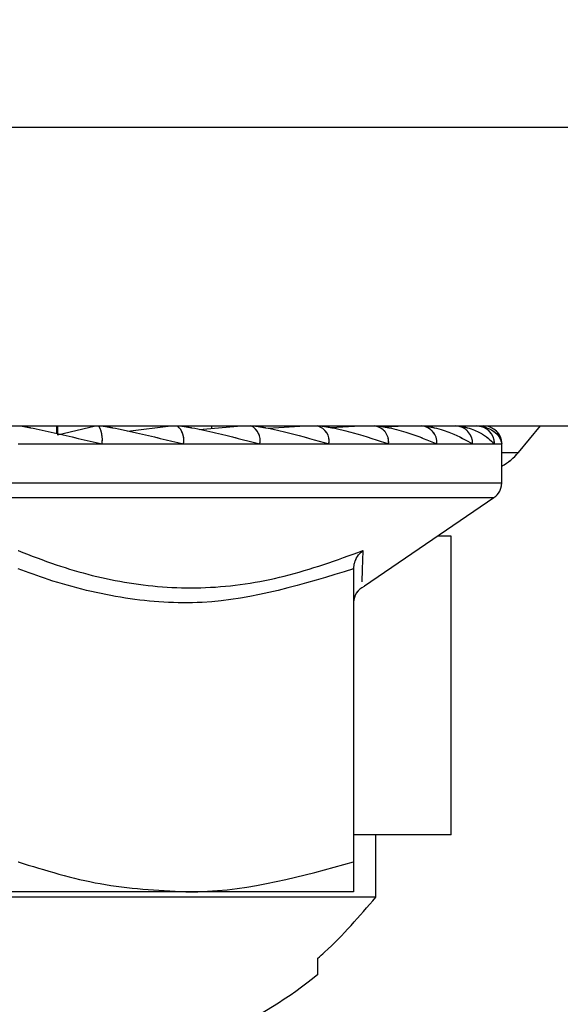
# Paper-space layout 'Sheet9' of a CAD drawing. Header units: inches. Extents: x 2.34 to 9.39, y 0.52 to 7.47.
# Tile 16 of 32: x 4.3681 to 4.3932, y 2.3481 to 2.3939. Entities that reach past the tile are written whole.
import ezdxf

# ---------------------------------------------------------------- set-up
doc = ezdxf.new("R2010")
doc.units = ezdxf.units.IN
doc.header["$MEASUREMENT"] = 0
doc.linetypes.add('PHANTOM', pattern=[0.49999999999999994, 0.25, -0.05, 0.05, -0.05, 0.05, -0.05])
doc.layers.add('FORMAT', color=7, linetype='Continuous')
doc.styles.add('SLDTEXTSTYLE0', font='TXT', dxfattribs={"width": 0.75})
doc.dimstyles.new('SLDDIMSTYLE11', dxfattribs={"dimtxt": 0.1041666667, "dimasz": 0.13, "dimexe": 0, "dimexo": 0.0625, "dimgap": 0.0260416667, "dimtad": 0, "dimtih": 1, "dimtoh": 1, "dimdec": 1, "dimlfac": 18, "dimrnd": 1e-09, "dimzin": 12, "dimdsep": 46, "dimtxsty": 'SLDTEXTSTYLE0', "dimsah": 1, "dimcen": 0.09, "dimadec": 0, "dimazin": 3, "dimtfac": 1, "dimtdec": 1, "dimtofl": 0, "dimtmove": 0, "dimatfit": 3, "dimfxl": 1, "dimfrac": 2, "dimtolj": 1, "dimtzin": 12, "dimarcsym": 0})

# ---------------------------------------------------------------- blocks, each defined once
blk = doc.blocks.new('_D_76')
at = {"layer": 'FORMAT', "color": 7}
for p, q in [((5.9691685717, 6.7509256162), (3.1807116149, 6.7509256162)), ((3.3057116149, 6.7509256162), (3.3057116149, 5.1785009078)), ((3.1517764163, 5.1573782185), (3.1200923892, 5.1573782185)), ((3.1200923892, 5.1573782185), (3.1200923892, 4.9918689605)), ((3.4596467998, 5.1573782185), (3.4913308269, 5.1573782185)), ((3.4913308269, 5.1573782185), (3.4913308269, 4.9918689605)), ((3.1200923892, 4.9918689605), (3.1517764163, 4.9918689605)), ((3.4913308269, 4.9918689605), (3.4596467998, 4.9918689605)), ((3.3057116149, 1.986126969), (3.3057116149, 4.8318573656)), ((4.0575565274, 1.986126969), (3.1807116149, 1.986126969))]:
    blk.add_line(p, q, dxfattribs=at)
for points in [[(3.3057116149, 6.7509256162), (3.2857116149, 6.6209256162), (3.3257116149, 6.6209256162)], [(3.3057116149, 1.986126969), (3.3257116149, 2.116126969), (3.2857116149, 2.116126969)]]:
    blk.add_solid(points, dxfattribs=at)
at = {"layer": 'FORMAT', "color": 7, "char_height": 0.1041666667, "attachment_point": 1, "style": 'SLDTEXTSTYLE0'}
for s, insert in [('2178', (3.1517764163, 5.1261468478)), ('85.8', (3.1710665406, 4.9661352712))]:
    blk.add_mtext(s, dxfattribs=dict(at, insert=insert))
blk = doc.blocks.new('_D_78')
at = {"layer": 'FORMAT', "color": 7}
for p, q in [((4.8515722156, 5.7140035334), (3.5529575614, 5.7140035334)), ((3.6779575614, 5.7140035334), (3.6779575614, 4.5406452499)), ((3.5240223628, 4.5195225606), (3.4923383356, 4.5195225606)), ((3.4923383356, 4.5195225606), (3.4923383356, 4.3540133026)), ((3.8318927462, 4.5195225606), (3.8635767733, 4.5195225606)), ((3.8635767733, 4.5195225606), (3.8635767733, 4.3540133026)), ((3.4923383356, 4.3540133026), (3.5240223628, 4.3540133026)), ((3.8635767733, 4.3540133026), (3.8318927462, 4.3540133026)), ((3.6779575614, 1.986126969), (3.6779575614, 4.1940017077)), ((4.0575565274, 1.986126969), (3.5529575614, 1.986126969))]:
    blk.add_line(p, q, dxfattribs=at)
for points in [[(3.6779575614, 5.7140035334), (3.6579575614, 5.5840035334), (3.6979575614, 5.5840035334)], [(3.6779575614, 1.986126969), (3.6979575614, 2.116126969), (3.6579575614, 2.116126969)]]:
    blk.add_solid(points, dxfattribs=at)
at = {"layer": 'FORMAT', "color": 7, "char_height": 0.1041666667, "attachment_point": 1, "style": 'SLDTEXTSTYLE0'}
for s, insert in [('1704', (3.5240223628, 4.4882911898)), ('67.1', (3.543312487, 4.3282796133))]:
    blk.add_mtext(s, dxfattribs=dict(at, insert=insert))

psp = doc.layouts.new('Sheet9')

# ---------------------------------------------------------------- linework, layer by layer
at = {"color": 7, "linetype": 'Continuous', "lineweight": 25}
for p, q in [((4.1839454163, 2.3889047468), (4.4061676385, 2.3889047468)), ((4.1839454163, 2.3750158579), (4.4061676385, 2.3750158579)), ((4.3697820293, 2.3746634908), (4.3697820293, 2.3750158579)), ((4.3698099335, 2.3750158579), (4.3698099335, 2.3746065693)), ((4.3698099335, 2.3746065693), (4.3715827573, 2.3750158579)), ((4.3715359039, 2.3750050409), (4.3715359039, 2.3750158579)), ((4.3730807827, 2.3747812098), (4.3750826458, 2.3750158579)), ((4.3746688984, 2.3749673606), (4.3746688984, 2.3750158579)), ((4.3747721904, 2.3750158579), (4.3747721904, 2.3749794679)), ((4.3763993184, 2.3748581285), (4.3783665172, 2.3750158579)), ((4.376994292, 2.3749058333), (4.376994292, 2.3750158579)), ((4.3777616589, 2.3749673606), (4.3777616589, 2.3750158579)), ((4.3779126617, 2.3750158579), (4.3779126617, 2.3749794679)), ((4.3782316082, 2.3750050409), (4.3782316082, 2.3750158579)), ((4.3796004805, 2.3749077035), (4.3813345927, 2.3750158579)), ((4.3825159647, 2.3749435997), (4.3838966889, 2.3750158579)), ((4.3850147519, 2.3749714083), (4.3859749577, 2.3750158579)), ((4.391246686, 2.3737858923), (4.3922787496, 2.3750158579)), ((4.3679731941, 2.3741825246), (4.3718802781, 2.3741825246)), ((4.3718802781, 2.3741825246), (4.3756686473, 2.3741825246)), ((4.3756686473, 2.3741825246), (4.3792231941, 2.3741825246)), ((4.3792231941, 2.3741825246), (4.3824359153, 2.3741825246)), ((4.3824359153, 2.3741825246), (4.3852091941, 2.3741825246)), ((4.3852091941, 2.3741825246), (4.3874587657, 2.3741825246)), ((4.3874587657, 2.3741825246), (4.3891162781, 2.3741825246)), ((4.3891162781, 2.3741825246), (4.3901313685, 2.3741825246)), ((4.3901313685, 2.3741825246), (4.3904731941, 2.3741825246)), ((4.3904731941, 2.3723712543), (4.3904731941, 2.3741825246)), ((4.3904731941, 2.3737858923), (4.391246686, 2.3737858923)), ((4.3454731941, 2.3723712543), (4.3904731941, 2.3723712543)), ((4.3458373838, 2.3716825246), (4.3901090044, 2.3716825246)), ((4.3840885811, 2.3675815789), (4.3901090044, 2.3716825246)), ((4.3881207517, 2.3698927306), (4.3874814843, 2.3698927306)), ((4.3881207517, 2.3560038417), (4.3881207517, 2.3698927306)), ((4.3835843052, 2.3683695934), (4.3835843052, 2.3547435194)), ((4.3881207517, 2.3560038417), (4.3835843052, 2.3560038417)), ((4.3846165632, 2.3531029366), (4.3846165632, 2.3560038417)), ((4.3846165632, 2.3531029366), (4.3074731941, 2.3531029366)), ((4.3757787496, 2.3533491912), (4.3601676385, 2.3533491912)), ((4.3835843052, 2.3533491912), (4.3757787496, 2.3533491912)), ((4.3819176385, 2.3495155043), (4.3819176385, 2.35026168))]:
    psp.add_line(p, q, dxfattribs=at)
at = {"color": 7, "linetype": 'PHANTOM', "lineweight": 18}
for p, q in [((4.1839454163, 2.3889047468), (4.4061676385, 2.3889047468)), ((4.1839454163, 2.3889047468), (4.4061676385, 2.3889047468)), ((4.1839454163, 2.3889047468), (4.4061676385, 2.3889047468)), ((4.1839454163, 2.3750158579), (4.4061676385, 2.3750158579)), ((4.1839454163, 2.3750158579), (4.4061676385, 2.3750158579)), ((4.1839454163, 2.3750158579), (4.4061676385, 2.3750158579)), ((4.3698099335, 2.3746065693), (4.3715827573, 2.3750158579)), ((4.3698099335, 2.3746065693), (4.3715827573, 2.3750158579)), ((4.3698099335, 2.3746065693), (4.3715827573, 2.3750158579)), ((4.3715359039, 2.3750050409), (4.3715359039, 2.3750158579)), ((4.3715359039, 2.3750050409), (4.3715359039, 2.3750158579)), ((4.3715359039, 2.3750050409), (4.3715359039, 2.3750158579)), ((4.3730807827, 2.3747812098), (4.3750826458, 2.3750158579)), ((4.3730807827, 2.3747812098), (4.3750826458, 2.3750158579)), ((4.3730807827, 2.3747812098), (4.3750826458, 2.3750158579)), ((4.3746688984, 2.3749673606), (4.3746688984, 2.3750158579)), ((4.3746688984, 2.3749673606), (4.3746688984, 2.3750158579)), ((4.3746688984, 2.3749673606), (4.3746688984, 2.3750158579)), ((4.3747721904, 2.3750158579), (4.3747721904, 2.3749794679)), ((4.3747721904, 2.3750158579), (4.3747721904, 2.3749794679)), ((4.3747721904, 2.3750158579), (4.3747721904, 2.3749794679)), ((4.3763993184, 2.3748581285), (4.3783665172, 2.3750158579)), ((4.3763993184, 2.3748581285), (4.3783665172, 2.3750158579)), ((4.3763993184, 2.3748581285), (4.3783665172, 2.3750158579)), ((4.376994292, 2.3749058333), (4.376994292, 2.3750158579)), ((4.376994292, 2.3749058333), (4.376994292, 2.3750158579)), ((4.376994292, 2.3749058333), (4.376994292, 2.3750158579)), ((4.3777616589, 2.3749673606), (4.3777616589, 2.3750158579)), ((4.3777616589, 2.3749673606), (4.3777616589, 2.3750158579)), ((4.3777616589, 2.3749673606), (4.3777616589, 2.3750158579)), ((4.3779126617, 2.3750158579), (4.3779126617, 2.3749794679)), ((4.3779126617, 2.3750158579), (4.3779126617, 2.3749794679)), ((4.3779126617, 2.3750158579), (4.3779126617, 2.3749794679)), ((4.3782316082, 2.3750050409), (4.3782316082, 2.3750158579)), ((4.3782316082, 2.3750050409), (4.3782316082, 2.3750158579)), ((4.3782316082, 2.3750050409), (4.3782316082, 2.3750158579)), ((4.3796004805, 2.3749077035), (4.3813345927, 2.3750158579)), ((4.3796004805, 2.3749077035), (4.3813345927, 2.3750158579)), ((4.3796004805, 2.3749077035), (4.3813345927, 2.3750158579)), ((4.3825159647, 2.3749435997), (4.3838966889, 2.3750158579)), ((4.3825159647, 2.3749435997), (4.3838966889, 2.3750158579)), ((4.3825159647, 2.3749435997), (4.3838966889, 2.3750158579)), ((4.3850147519, 2.3749714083), (4.3859749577, 2.3750158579)), ((4.3850147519, 2.3749714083), (4.3859749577, 2.3750158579)), ((4.3850147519, 2.3749714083), (4.3859749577, 2.3750158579)), ((4.391246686, 2.3737858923), (4.3922787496, 2.3750158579)), ((4.391246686, 2.3737858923), (4.3922787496, 2.3750158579)), ((4.391246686, 2.3737858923), (4.3922787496, 2.3750158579)), ((4.3679731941, 2.3741825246), (4.3718802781, 2.3741825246)), ((4.3679731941, 2.3741825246), (4.3718802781, 2.3741825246)), ((4.3679731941, 2.3741825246), (4.3718802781, 2.3741825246)), ((4.3718802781, 2.3741825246), (4.3756686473, 2.3741825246)), ((4.3718802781, 2.3741825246), (4.3756686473, 2.3741825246)), ((4.3718802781, 2.3741825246), (4.3756686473, 2.3741825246)), ((4.3756686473, 2.3741825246), (4.3792231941, 2.3741825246)), ((4.3756686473, 2.3741825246), (4.3792231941, 2.3741825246)), ((4.3756686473, 2.3741825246), (4.3792231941, 2.3741825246)), ((4.3792231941, 2.3741825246), (4.3824359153, 2.3741825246)), ((4.3792231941, 2.3741825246), (4.3824359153, 2.3741825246)), ((4.3792231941, 2.3741825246), (4.3824359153, 2.3741825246)), ((4.3824359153, 2.3741825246), (4.3852091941, 2.3741825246)), ((4.3824359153, 2.3741825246), (4.3852091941, 2.3741825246)), ((4.3824359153, 2.3741825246), (4.3852091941, 2.3741825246)), ((4.3852091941, 2.3741825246), (4.3874587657, 2.3741825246)), ((4.3852091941, 2.3741825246), (4.3874587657, 2.3741825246)), ((4.3852091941, 2.3741825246), (4.3874587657, 2.3741825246)), ((4.3874587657, 2.3741825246), (4.3891162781, 2.3741825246)), ((4.3874587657, 2.3741825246), (4.3891162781, 2.3741825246)), ((4.3874587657, 2.3741825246), (4.3891162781, 2.3741825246)), ((4.3891162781, 2.3741825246), (4.3901313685, 2.3741825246)), ((4.3891162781, 2.3741825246), (4.3901313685, 2.3741825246)), ((4.3891162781, 2.3741825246), (4.3901313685, 2.3741825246)), ((4.3901313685, 2.3741825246), (4.3904731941, 2.3741825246)), ((4.3901313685, 2.3741825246), (4.3904731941, 2.3741825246)), ((4.3901313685, 2.3741825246), (4.3904731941, 2.3741825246)), ((4.3904731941, 2.3723712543), (4.3904731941, 2.3741825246)), ((4.3904731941, 2.3723712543), (4.3904731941, 2.3741825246)), ((4.3904731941, 2.3723712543), (4.3904731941, 2.3741825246)), ((4.3904731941, 2.3737858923), (4.391246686, 2.3737858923)), ((4.3904731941, 2.3737858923), (4.391246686, 2.3737858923)), ((4.3904731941, 2.3737858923), (4.391246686, 2.3737858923)), ((4.3454731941, 2.3723712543), (4.3904731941, 2.3723712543)), ((4.3454731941, 2.3723712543), (4.3904731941, 2.3723712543)), ((4.3454731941, 2.3723712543), (4.3904731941, 2.3723712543)), ((4.3458373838, 2.3716825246), (4.3901090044, 2.3716825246)), ((4.3458373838, 2.3716825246), (4.3901090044, 2.3716825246)), ((4.3458373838, 2.3716825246), (4.3901090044, 2.3716825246)), ((4.3840885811, 2.3675815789), (4.3901090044, 2.3716825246)), ((4.3840885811, 2.3675815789), (4.3901090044, 2.3716825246)), ((4.3840885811, 2.3675815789), (4.3901090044, 2.3716825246)), ((4.3881207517, 2.3698927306), (4.3874814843, 2.3698927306)), ((4.3881207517, 2.3698927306), (4.3874814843, 2.3698927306)), ((4.3881207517, 2.3698927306), (4.3874814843, 2.3698927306)), ((4.3881207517, 2.3560038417), (4.3881207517, 2.3698927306)), ((4.3881207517, 2.3560038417), (4.3881207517, 2.3698927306)), ((4.3881207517, 2.3560038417), (4.3881207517, 2.3698927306)), ((4.3835843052, 2.3683695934), (4.3835843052, 2.3547435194)), ((4.3835843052, 2.3683695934), (4.3835843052, 2.3547435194)), ((4.3835843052, 2.3683695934), (4.3835843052, 2.3547435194)), ((4.3881207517, 2.3560038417), (4.3835843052, 2.3560038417)), ((4.3881207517, 2.3560038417), (4.3835843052, 2.3560038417)), ((4.3881207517, 2.3560038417), (4.3835843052, 2.3560038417)), ((4.3846165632, 2.3531029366), (4.3846165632, 2.3560038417)), ((4.3846165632, 2.3531029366), (4.3846165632, 2.3560038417)), ((4.3846165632, 2.3531029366), (4.3846165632, 2.3560038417)), ((4.3846165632, 2.3531029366), (4.3074731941, 2.3531029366)), ((4.3846165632, 2.3531029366), (4.3074731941, 2.3531029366)), ((4.3846165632, 2.3531029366), (4.3074731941, 2.3531029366)), ((4.3757787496, 2.3533491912), (4.3601676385, 2.3533491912)), ((4.3757787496, 2.3533491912), (4.3601676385, 2.3533491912)), ((4.3757787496, 2.3533491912), (4.3601676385, 2.3533491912)), ((4.3835843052, 2.3533491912), (4.3757787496, 2.3533491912)), ((4.3835843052, 2.3533491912), (4.3757787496, 2.3533491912)), ((4.3835843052, 2.3533491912), (4.3757787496, 2.3533491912)), ((4.3819176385, 2.3495155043), (4.3819176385, 2.35026168)), ((4.3819176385, 2.3495155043), (4.3819176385, 2.35026168)), ((4.3819176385, 2.3495155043), (4.3819176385, 2.35026168))]:
    psp.add_line(p, q, dxfattribs=at)
at = {"color": 7, "linetype": 'Continuous', "lineweight": 25}
for centre, radius, start, end in [((4.3705720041, 2.3743845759), 0.0013237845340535, 351.2205390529, 28.4816131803), ((4.3748457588, 2.3743664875), 0.0008432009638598, 347.3983030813, 50.3651393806), ((4.3784940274, 2.3743387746), 0.0007457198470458, 347.905242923, 65.2248594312), ((4.3817100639, 2.3743047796), 0.0007360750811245, 350.4394150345, 75.0253993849), ((4.3844584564, 2.3742686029), 0.0007556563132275, 353.4591256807, 81.4483134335), ((4.3866769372, 2.3742346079), 0.0007835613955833, 356.1887389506, 85.5980503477), ((4.3883072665, 2.3742068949), 0.0008093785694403, 358.2745645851, 88.1637932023), ((4.3893043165, 2.3741888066), 0.000827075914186, 359.5648082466, 89.55809458), ((4.3896398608, 2.3741825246), 0.0008333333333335, 0, 90), ((4.3891187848, 2.3755714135), 0.002777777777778, 299.1821289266, 320), ((4.3896398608, 2.3723712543), 0.0008333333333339, 304.2616074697, 0), ((4.3844176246, 2.3667978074), 0.0008333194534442, 114.9587446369, 179.4199377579), ((4.3680127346, 2.3668491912), 0.0222222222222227, 295.3716861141, 308.7593429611)]:
    psp.add_arc(centre, radius, start, end, dxfattribs=at)
at = {"color": 7, "linetype": 'PHANTOM', "lineweight": 18}
for centre, radius, start, end in [((4.3705720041, 2.3743845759), 0.0013237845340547, 351.2205390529, 28.4816131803), ((4.3705720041, 2.3743845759), 0.0013237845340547, 351.2205390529, 28.4816131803), ((4.3705720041, 2.3743845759), 0.0013237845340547, 351.2205390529, 28.4816131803), ((4.3748457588, 2.3743664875), 0.0008432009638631, 347.3983030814, 50.3651393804), ((4.3748457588, 2.3743664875), 0.0008432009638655, 347.3983030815, 50.3651393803), ((4.3748457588, 2.3743664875), 0.0008432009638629, 347.3983030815, 50.3651393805), ((4.3784940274, 2.3743387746), 0.0007457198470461, 347.905242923, 65.2248594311), ((4.3784940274, 2.3743387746), 0.0007457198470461, 347.905242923, 65.2248594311), ((4.3784940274, 2.3743387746), 0.0007457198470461, 347.905242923, 65.2248594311), ((4.3817100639, 2.3743047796), 0.0007360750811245, 350.4394150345, 75.0253993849), ((4.3817100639, 2.3743047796), 0.0007360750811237, 350.4394150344, 75.0253993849), ((4.3817100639, 2.3743047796), 0.0007360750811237, 350.4394150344, 75.0253993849), ((4.3844584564, 2.3742686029), 0.0007556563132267, 353.4591256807, 81.4483134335), ((4.3844584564, 2.3742686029), 0.0007556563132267, 353.4591256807, 81.4483134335), ((4.3844584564, 2.3742686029), 0.0007556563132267, 353.4591256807, 81.4483134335), ((4.3866769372, 2.3742346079), 0.0007835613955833, 356.1887389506, 85.5980503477), ((4.3866769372, 2.3742346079), 0.0007835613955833, 356.1887389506, 85.5980503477), ((4.3866769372, 2.3742346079), 0.0007835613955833, 356.1887389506, 85.5980503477), ((4.3883072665, 2.3742068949), 0.0008093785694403, 358.2745645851, 88.1637932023), ((4.3883072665, 2.3742068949), 0.0008093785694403, 358.2745645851, 88.1637932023), ((4.3883072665, 2.3742068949), 0.0008093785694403, 358.2745645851, 88.1637932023), ((4.3893043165, 2.3741888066), 0.0008270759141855, 359.5648082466, 89.55809458), ((4.3893043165, 2.3741888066), 0.0008270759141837, 359.5648082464, 89.5580945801), ((4.3893043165, 2.3741888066), 0.0008270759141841, 359.5648082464, 89.5580945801), ((4.3896398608, 2.3741825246), 0.0008333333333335, 0, 90), ((4.3896398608, 2.3741825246), 0.000833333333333, 0, 90), ((4.3896398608, 2.3741825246), 0.000833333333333, 0, 90), ((4.3891187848, 2.3755714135), 0.002777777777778, 299.1821289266, 320), ((4.3891187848, 2.3755714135), 0.002777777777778, 299.1821289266, 320), ((4.3891187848, 2.3755714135), 0.002777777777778, 299.1821289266, 320), ((4.3896398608, 2.3723712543), 0.0008333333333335, 304.2616074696, 0), ((4.3896398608, 2.3723712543), 0.0008333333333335, 304.2616074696, 0), ((4.3896398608, 2.3723712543), 0.0008333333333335, 304.2616074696, 0), ((4.3844176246, 2.3667978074), 0.0008333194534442, 114.9587446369, 179.4199377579), ((4.3844176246, 2.3667978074), 0.0008333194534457, 114.958744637, 179.4199377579), ((4.3844176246, 2.3667978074), 0.000833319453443, 114.9587446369, 179.419937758), ((4.3680127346, 2.3668491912), 0.0222222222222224, 295.3716861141, 308.7593429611), ((4.3680127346, 2.3668491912), 0.0222222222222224, 295.3716861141, 308.7593429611), ((4.3680127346, 2.3668491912), 0.0222222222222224, 295.3716861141, 308.7593429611)]:
    psp.add_arc(centre, radius, start, end, dxfattribs=at)
at = {"color": 7, "linetype": 'Continuous', "lineweight": 25}
for points, knots in [([(4.368128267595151, 2.375015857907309), (4.368129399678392, 2.375015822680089), (4.36813578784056, 2.375015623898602), (4.368169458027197, 2.375010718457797), (4.36830082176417, 2.374986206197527), (4.36878830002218, 2.37488495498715), (4.370021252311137, 2.374613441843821), (4.371137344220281, 2.37435473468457), (4.371880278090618, 2.374182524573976)], [0, 0, 0, 0, 0.0042220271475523, 0.023824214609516, 0.0559055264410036, 0.1434785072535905, 0.4298508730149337, 1, 1, 1, 1]), ([(4.371888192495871, 2.375015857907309), (4.371890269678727, 2.375015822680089), (4.371901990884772, 2.375015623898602), (4.371947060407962, 2.375010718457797), (4.37209962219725, 2.374986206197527), (4.372621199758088, 2.374884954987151), (4.37387358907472, 2.374613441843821), (4.374951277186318, 2.374354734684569), (4.37566864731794, 2.374182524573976)], [0, 0, 0, 0, 0.0042220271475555, 0.0238242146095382, 0.0559055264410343, 0.1434785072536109, 0.4298508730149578, 1, 1, 1, 1]), ([(4.375529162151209, 2.375015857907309), (4.375532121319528, 2.375015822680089), (4.375548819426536, 2.375015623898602), (4.375603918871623, 2.375010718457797), (4.375773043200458, 2.374986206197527), (4.37631287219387, 2.374884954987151), (4.377546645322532, 2.374613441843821), (4.378553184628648, 2.374354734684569), (4.379223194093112, 2.374182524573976)], [0, 0, 0, 0, 0.0042220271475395, 0.0238242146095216, 0.0559055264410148, 0.1434785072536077, 0.4298508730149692, 1, 1, 1, 1]), ([(4.378940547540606, 2.375015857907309), (4.378944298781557, 2.375015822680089), (4.378965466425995, 2.375015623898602), (4.379028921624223, 2.375010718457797), (4.379209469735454, 2.374986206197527), (4.379751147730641, 2.374884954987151), (4.380928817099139, 2.374613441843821), (4.381833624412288, 2.374354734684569), (4.38243591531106, 2.374182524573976)], [0, 0, 0, 0, 0.0042220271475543, 0.0238242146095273, 0.055905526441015, 0.1434785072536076, 0.4298508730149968, 1, 1, 1, 1]), ([(4.382018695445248, 2.375015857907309), (4.382023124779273, 2.375015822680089), (4.382048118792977, 2.375015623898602), (4.382118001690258, 2.375010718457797), (4.382304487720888, 2.374986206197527), (4.382831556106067, 2.37488495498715), (4.383917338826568, 2.374613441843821), (4.384692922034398, 2.37435473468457), (4.38520919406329, 2.374182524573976)], [0, 0, 0, 0, 0.0042220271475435, 0.0238242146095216, 0.0559055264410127, 0.143478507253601, 0.4298508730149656, 1, 1, 1, 1]), ([(4.384670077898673, 2.375015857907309), (4.384675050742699, 2.375015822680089), (4.38470311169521, 2.375015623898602), (4.384777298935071, 2.375010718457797), (4.384964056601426, 2.374986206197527), (4.385460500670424, 2.374884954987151), (4.386421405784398, 2.374613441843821), (4.387044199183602, 2.374354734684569), (4.387458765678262, 2.374182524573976)], [0, 0, 0, 0, 0.0042220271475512, 0.0238242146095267, 0.055905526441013, 0.1434785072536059, 0.4298508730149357, 1, 1, 1, 1]), ([(4.386814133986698, 2.375015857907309), (4.386819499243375, 2.375015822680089), (4.386849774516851, 2.375015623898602), (4.386926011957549, 2.375010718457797), (4.38710736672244, 2.374986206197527), (4.387558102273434, 2.374884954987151), (4.388364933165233, 2.374613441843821), (4.388816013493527, 2.374354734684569), (4.389116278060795, 2.374182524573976)], [0, 0, 0, 0, 0.004222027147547, 0.0238242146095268, 0.0559055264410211, 0.1434785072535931, 0.429850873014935, 0.9999999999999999, 0.9999999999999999, 0.9999999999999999, 0.9999999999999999]), ([(4.38838571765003, 2.375015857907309), (4.38839131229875, 2.375015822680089), (4.388422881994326, 2.375015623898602), (4.388498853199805, 2.375010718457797), (4.388669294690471, 2.374986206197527), (4.389060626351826, 2.37488495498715), (4.389688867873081, 2.374613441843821), (4.389954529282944, 2.37435473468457), (4.390131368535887, 2.374182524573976)], [0, 0, 0, 0, 0.0042220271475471, 0.0238242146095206, 0.0559055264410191, 0.1434785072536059, 0.4298508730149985, 0.9999999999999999, 0.9999999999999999, 0.9999999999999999, 0.9999999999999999]), ([(4.389337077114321, 2.375015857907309), (4.389342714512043, 2.375015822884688), (4.389374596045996, 2.375015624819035), (4.389447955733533, 2.375010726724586), (4.389602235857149, 2.374986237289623), (4.389922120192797, 2.374885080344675), (4.390352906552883, 2.374613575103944), (4.390425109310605, 2.37435483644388), (4.390473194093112, 2.374182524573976)], [0, 0, 0, 0, 0.0042096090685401, 0.0238068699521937, 0.0558732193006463, 0.1433806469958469, 0.429518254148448, 1, 1, 1, 1]), ([(4.367973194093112, 2.369219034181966), (4.368562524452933, 2.368992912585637), (4.370247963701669, 2.368346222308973), (4.373150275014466, 2.367603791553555), (4.3767347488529, 2.367376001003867), (4.380415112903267, 2.367917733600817), (4.382802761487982, 2.368781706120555), (4.384011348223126, 2.369219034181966)], [0, 0, 0, 0, 0.1143716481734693, 0.3270940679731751, 0.5448864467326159, 0.7696293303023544, 1, 1, 1, 1]), ([(4.383584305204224, 2.368369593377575), (4.383594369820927, 2.368472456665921), (4.38361444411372, 2.368677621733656), (4.383763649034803, 2.368974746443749), (4.383913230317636, 2.369141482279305), (4.384009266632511, 2.369217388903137), (4.384011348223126, 2.369219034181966)], [0, 0, 0, 0, 0.3025166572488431, 0.603381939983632, 0.99140328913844, 1, 1, 1, 1]), ([(4.384011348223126, 2.369219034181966), (4.383997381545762, 2.368808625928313), (4.383962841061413, 2.367793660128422), (4.383960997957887, 2.367779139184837), (4.383959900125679, 2.36777048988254)], [0, 0, 0, 0, 0.4043567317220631, 1, 1, 1, 1]), ([(4.383584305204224, 2.368369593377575), (4.381251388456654, 2.367655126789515), (4.377757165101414, 2.366585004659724), (4.372921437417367, 2.366916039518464), (4.370073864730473, 2.367608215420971), (4.368440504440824, 2.368200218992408), (4.367973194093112, 2.368369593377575)], [0, 0, 0, 0, 0.4518067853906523, 0.6767124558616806, 0.9075062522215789, 1, 1, 1, 1]), ([(4.367973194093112, 2.354743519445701), (4.369240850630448, 2.354353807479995), (4.371799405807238, 2.353567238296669), (4.374444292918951, 2.353422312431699), (4.375778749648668, 2.353349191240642)], [0, 0, 0, 0, 0.4954579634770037, 1, 1, 1, 1]), ([(4.375778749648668, 2.353349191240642), (4.375963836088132, 2.353350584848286), (4.378599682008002, 2.353370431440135), (4.381182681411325, 2.354081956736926), (4.383584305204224, 2.354743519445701)], [0, 0, 0, 0, 0.0702189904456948, 1, 1, 1, 1]), ([(4.383584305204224, 2.354743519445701), (4.383584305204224, 2.354561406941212), (4.383584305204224, 2.353740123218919), (4.383584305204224, 2.353520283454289), (4.383584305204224, 2.353349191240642)], [0, 0, 0, 0, 0.2217412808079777, 1, 1, 1, 1]), ([(4.381917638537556, 2.3502616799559), (4.3820240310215, 2.350356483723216), (4.382999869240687, 2.351226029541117), (4.383854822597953, 2.352218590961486), (4.384616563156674, 2.353102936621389)], [0, 0, 0, 0, 0.1090267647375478, 1, 1, 1, 1])]:
    psp.add_open_spline(points, degree=3, knots=knots, dxfattribs=at)
at = {"color": 7, "linetype": 'PHANTOM', "lineweight": 18}
for points, knots in [([(4.368128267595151, 2.375015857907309), (4.368129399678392, 2.375015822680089), (4.36813578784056, 2.375015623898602), (4.368169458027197, 2.375010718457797), (4.368300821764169, 2.374986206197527), (4.36878830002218, 2.374884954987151), (4.370021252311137, 2.374613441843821), (4.371137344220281, 2.374354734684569), (4.371880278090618, 2.374182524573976)], [0, 0, 0, 0, 0.0042220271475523, 0.0238242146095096, 0.0559055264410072, 0.1434785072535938, 0.4298508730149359, 1, 1, 1, 1]), ([(4.368128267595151, 2.375015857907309), (4.368129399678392, 2.375015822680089), (4.36813578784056, 2.375015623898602), (4.368169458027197, 2.375010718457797), (4.368300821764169, 2.374986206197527), (4.36878830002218, 2.374884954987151), (4.370021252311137, 2.374613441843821), (4.371137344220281, 2.374354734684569), (4.371880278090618, 2.374182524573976)], [0, 0, 0, 0, 0.0042220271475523, 0.0238242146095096, 0.0559055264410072, 0.1434785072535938, 0.4298508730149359, 1, 1, 1, 1]), ([(4.368128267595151, 2.375015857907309), (4.368129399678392, 2.375015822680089), (4.36813578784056, 2.375015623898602), (4.368169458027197, 2.375010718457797), (4.368300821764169, 2.374986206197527), (4.36878830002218, 2.374884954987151), (4.370021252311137, 2.374613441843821), (4.371137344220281, 2.374354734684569), (4.371880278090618, 2.374182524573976)], [0, 0, 0, 0, 0.0042220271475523, 0.0238242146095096, 0.0559055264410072, 0.1434785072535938, 0.4298508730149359, 1, 1, 1, 1]), ([(4.371888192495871, 2.375015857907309), (4.371890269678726, 2.375015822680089), (4.371901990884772, 2.375015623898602), (4.371947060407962, 2.375010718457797), (4.37209962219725, 2.374986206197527), (4.372621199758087, 2.374884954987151), (4.37387358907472, 2.374613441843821), (4.374951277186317, 2.37435473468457), (4.37566864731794, 2.374182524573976)], [0, 0, 0, 0, 0.0042220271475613, 0.0238242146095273, 0.0559055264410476, 0.1434785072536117, 0.4298508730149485, 1, 1, 1, 1]), ([(4.371888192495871, 2.375015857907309), (4.371890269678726, 2.375015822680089), (4.371901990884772, 2.375015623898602), (4.371947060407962, 2.375010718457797), (4.37209962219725, 2.374986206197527), (4.372621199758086, 2.37488495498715), (4.37387358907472, 2.374613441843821), (4.374951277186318, 2.37435473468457), (4.37566864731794, 2.374182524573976)], [0, 0, 0, 0, 0.0042220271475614, 0.0238242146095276, 0.0559055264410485, 0.1434785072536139, 0.4298508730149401, 1, 1, 1, 1]), ([(4.371888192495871, 2.375015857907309), (4.371890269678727, 2.375015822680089), (4.371901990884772, 2.375015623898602), (4.371947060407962, 2.375010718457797), (4.37209962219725, 2.374986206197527), (4.372621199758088, 2.374884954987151), (4.37387358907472, 2.374613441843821), (4.374951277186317, 2.374354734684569), (4.37566864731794, 2.374182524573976)], [0, 0, 0, 0, 0.0042220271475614, 0.023824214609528, 0.0559055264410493, 0.143478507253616, 0.4298508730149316, 1, 1, 1, 1]), ([(4.375529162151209, 2.375015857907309), (4.375532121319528, 2.375015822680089), (4.375548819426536, 2.375015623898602), (4.375603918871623, 2.375010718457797), (4.375773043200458, 2.374986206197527), (4.376312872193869, 2.374884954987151), (4.377546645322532, 2.374613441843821), (4.378553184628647, 2.374354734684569), (4.379223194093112, 2.374182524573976)], [0, 0, 0, 0, 0.0042220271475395, 0.0238242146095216, 0.0559055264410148, 0.1434785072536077, 0.4298508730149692, 1, 1, 1, 1]), ([(4.375529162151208, 2.375015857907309), (4.375532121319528, 2.375015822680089), (4.375548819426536, 2.375015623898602), (4.375603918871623, 2.375010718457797), (4.375773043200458, 2.374986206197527), (4.376312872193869, 2.374884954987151), (4.377546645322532, 2.374613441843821), (4.378553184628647, 2.374354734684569), (4.379223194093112, 2.374182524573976)], [0, 0, 0, 0, 0.0042220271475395, 0.0238242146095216, 0.0559055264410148, 0.1434785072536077, 0.4298508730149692, 1, 1, 1, 1]), ([(4.375529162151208, 2.375015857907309), (4.375532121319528, 2.375015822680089), (4.375548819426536, 2.375015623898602), (4.375603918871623, 2.375010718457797), (4.375773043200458, 2.374986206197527), (4.376312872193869, 2.374884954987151), (4.377546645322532, 2.374613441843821), (4.378553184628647, 2.374354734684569), (4.379223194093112, 2.374182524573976)], [0, 0, 0, 0, 0.0042220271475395, 0.0238242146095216, 0.0559055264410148, 0.1434785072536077, 0.4298508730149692, 1, 1, 1, 1]), ([(4.378940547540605, 2.375015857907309), (4.378944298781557, 2.375015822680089), (4.378965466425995, 2.375015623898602), (4.379028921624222, 2.375010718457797), (4.379209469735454, 2.374986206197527), (4.379751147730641, 2.374884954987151), (4.380928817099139, 2.374613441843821), (4.381833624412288, 2.374354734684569), (4.38243591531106, 2.374182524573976)], [0, 0, 0, 0, 0.0042220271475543, 0.0238242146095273, 0.055905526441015, 0.1434785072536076, 0.4298508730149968, 1, 1, 1, 1]), ([(4.378940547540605, 2.375015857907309), (4.378944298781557, 2.375015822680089), (4.378965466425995, 2.375015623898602), (4.379028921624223, 2.375010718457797), (4.379209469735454, 2.374986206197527), (4.379751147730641, 2.374884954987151), (4.380928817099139, 2.374613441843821), (4.381833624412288, 2.374354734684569), (4.382435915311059, 2.374182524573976)], [0, 0, 0, 0, 0.0042220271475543, 0.0238242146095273, 0.055905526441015, 0.1434785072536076, 0.4298508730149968, 1, 1, 1, 1]), ([(4.378940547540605, 2.375015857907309), (4.378944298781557, 2.375015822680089), (4.378965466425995, 2.375015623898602), (4.379028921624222, 2.375010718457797), (4.379209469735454, 2.374986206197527), (4.37975114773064, 2.374884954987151), (4.380928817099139, 2.374613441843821), (4.381833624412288, 2.374354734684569), (4.382435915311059, 2.374182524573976)], [0, 0, 0, 0, 0.0042220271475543, 0.0238242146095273, 0.055905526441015, 0.1434785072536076, 0.4298508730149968, 1, 1, 1, 1]), ([(4.382018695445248, 2.375015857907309), (4.382023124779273, 2.375015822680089), (4.382048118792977, 2.375015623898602), (4.382118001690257, 2.375010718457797), (4.382304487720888, 2.374986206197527), (4.382831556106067, 2.374884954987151), (4.383917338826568, 2.374613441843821), (4.384692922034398, 2.374354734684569), (4.385209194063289, 2.374182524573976)], [0, 0, 0, 0, 0.0042220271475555, 0.02382421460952, 0.0559055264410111, 0.1434785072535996, 0.4298508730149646, 0.9999999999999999, 0.9999999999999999, 0.9999999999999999, 0.9999999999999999]), ([(4.382018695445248, 2.375015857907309), (4.382023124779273, 2.375015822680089), (4.382048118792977, 2.375015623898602), (4.382118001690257, 2.375010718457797), (4.382304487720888, 2.374986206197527), (4.382831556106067, 2.374884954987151), (4.383917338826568, 2.374613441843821), (4.384692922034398, 2.374354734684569), (4.385209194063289, 2.374182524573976)], [0, 0, 0, 0, 0.0042220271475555, 0.02382421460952, 0.0559055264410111, 0.1434785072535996, 0.4298508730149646, 0.9999999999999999, 0.9999999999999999, 0.9999999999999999, 0.9999999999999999]), ([(4.382018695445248, 2.375015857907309), (4.382023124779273, 2.375015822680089), (4.382048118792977, 2.375015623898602), (4.382118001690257, 2.375010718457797), (4.382304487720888, 2.374986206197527), (4.382831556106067, 2.374884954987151), (4.383917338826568, 2.374613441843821), (4.384692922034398, 2.374354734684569), (4.385209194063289, 2.374182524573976)], [0, 0, 0, 0, 0.0042220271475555, 0.02382421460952, 0.0559055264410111, 0.1434785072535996, 0.4298508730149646, 0.9999999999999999, 0.9999999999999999, 0.9999999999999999, 0.9999999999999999]), ([(4.384670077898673, 2.375015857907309), (4.384675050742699, 2.375015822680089), (4.38470311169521, 2.375015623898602), (4.384777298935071, 2.375010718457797), (4.384964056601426, 2.374986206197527), (4.385460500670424, 2.374884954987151), (4.386421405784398, 2.374613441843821), (4.387044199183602, 2.374354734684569), (4.387458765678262, 2.374182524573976)], [0, 0, 0, 0, 0.0042220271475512, 0.0238242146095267, 0.0559055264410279, 0.1434785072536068, 0.4298508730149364, 1, 1, 1, 1]), ([(4.384670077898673, 2.375015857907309), (4.384675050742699, 2.375015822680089), (4.38470311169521, 2.375015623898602), (4.384777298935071, 2.375010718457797), (4.384964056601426, 2.374986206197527), (4.385460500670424, 2.374884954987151), (4.386421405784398, 2.374613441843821), (4.387044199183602, 2.374354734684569), (4.387458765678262, 2.374182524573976)], [0, 0, 0, 0, 0.0042220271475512, 0.0238242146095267, 0.0559055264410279, 0.1434785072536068, 0.4298508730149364, 1, 1, 1, 1]), ([(4.384670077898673, 2.375015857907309), (4.384675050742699, 2.375015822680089), (4.38470311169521, 2.375015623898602), (4.384777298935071, 2.375010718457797), (4.384964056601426, 2.374986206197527), (4.385460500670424, 2.374884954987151), (4.386421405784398, 2.374613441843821), (4.387044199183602, 2.374354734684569), (4.387458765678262, 2.374182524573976)], [0, 0, 0, 0, 0.0042220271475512, 0.0238242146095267, 0.0559055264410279, 0.1434785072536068, 0.4298508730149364, 1, 1, 1, 1]), ([(4.386814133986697, 2.375015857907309), (4.386819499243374, 2.375015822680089), (4.38684977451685, 2.375015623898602), (4.386926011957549, 2.375010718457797), (4.38710736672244, 2.374986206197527), (4.387558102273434, 2.374884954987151), (4.388364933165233, 2.374613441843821), (4.388816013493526, 2.374354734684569), (4.389116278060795, 2.374182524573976)], [0, 0, 0, 0, 0.004222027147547, 0.0238242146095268, 0.0559055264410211, 0.1434785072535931, 0.429850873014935, 0.9999999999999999, 0.9999999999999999, 0.9999999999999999, 0.9999999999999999]), ([(4.386814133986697, 2.375015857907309), (4.386819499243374, 2.375015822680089), (4.38684977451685, 2.375015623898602), (4.386926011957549, 2.375010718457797), (4.38710736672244, 2.374986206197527), (4.387558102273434, 2.374884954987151), (4.388364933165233, 2.374613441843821), (4.388816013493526, 2.374354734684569), (4.389116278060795, 2.374182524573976)], [0, 0, 0, 0, 0.004222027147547, 0.0238242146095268, 0.0559055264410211, 0.1434785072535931, 0.429850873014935, 0.9999999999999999, 0.9999999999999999, 0.9999999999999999, 0.9999999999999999]), ([(4.386814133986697, 2.375015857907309), (4.386819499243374, 2.375015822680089), (4.38684977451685, 2.375015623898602), (4.386926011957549, 2.375010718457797), (4.38710736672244, 2.374986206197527), (4.387558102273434, 2.374884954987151), (4.388364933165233, 2.374613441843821), (4.388816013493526, 2.374354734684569), (4.389116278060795, 2.374182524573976)], [0, 0, 0, 0, 0.004222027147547, 0.0238242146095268, 0.0559055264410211, 0.1434785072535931, 0.429850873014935, 0.9999999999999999, 0.9999999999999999, 0.9999999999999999, 0.9999999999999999]), ([(4.38838571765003, 2.375015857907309), (4.38839131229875, 2.375015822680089), (4.388422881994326, 2.375015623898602), (4.388498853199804, 2.375010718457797), (4.388669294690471, 2.374986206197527), (4.389060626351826, 2.37488495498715), (4.389688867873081, 2.374613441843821), (4.389954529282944, 2.37435473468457), (4.390131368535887, 2.374182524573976)], [0, 0, 0, 0, 0.0042220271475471, 0.0238242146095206, 0.0559055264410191, 0.1434785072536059, 0.4298508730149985, 0.9999999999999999, 0.9999999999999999, 0.9999999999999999, 0.9999999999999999]), ([(4.38838571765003, 2.375015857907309), (4.38839131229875, 2.375015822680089), (4.388422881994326, 2.375015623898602), (4.388498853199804, 2.375010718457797), (4.388669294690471, 2.374986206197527), (4.389060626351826, 2.37488495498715), (4.389688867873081, 2.374613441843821), (4.389954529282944, 2.37435473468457), (4.390131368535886, 2.374182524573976)], [0, 0, 0, 0, 0.0042220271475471, 0.0238242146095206, 0.0559055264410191, 0.1434785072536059, 0.4298508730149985, 0.9999999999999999, 0.9999999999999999, 0.9999999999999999, 0.9999999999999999]), ([(4.38838571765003, 2.375015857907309), (4.388391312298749, 2.375015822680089), (4.388422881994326, 2.375015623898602), (4.388498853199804, 2.375010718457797), (4.388669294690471, 2.374986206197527), (4.389060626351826, 2.37488495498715), (4.389688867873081, 2.374613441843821), (4.389954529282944, 2.37435473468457), (4.390131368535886, 2.374182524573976)], [0, 0, 0, 0, 0.0042220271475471, 0.0238242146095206, 0.0559055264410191, 0.1434785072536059, 0.4298508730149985, 0.9999999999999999, 0.9999999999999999, 0.9999999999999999, 0.9999999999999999]), ([(4.389337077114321, 2.375015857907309), (4.389342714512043, 2.375015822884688), (4.389374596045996, 2.375015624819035), (4.389447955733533, 2.375010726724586), (4.389602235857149, 2.374986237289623), (4.389922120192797, 2.374885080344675), (4.390352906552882, 2.374613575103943), (4.390425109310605, 2.37435483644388), (4.390473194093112, 2.374182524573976)], [0, 0, 0, 0, 0.0042096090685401, 0.0238068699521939, 0.0558732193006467, 0.1433806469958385, 0.4295182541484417, 0.9999999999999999, 0.9999999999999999, 0.9999999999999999, 0.9999999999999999]), ([(4.389337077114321, 2.375015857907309), (4.389342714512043, 2.375015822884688), (4.389374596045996, 2.375015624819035), (4.389447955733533, 2.375010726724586), (4.389602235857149, 2.374986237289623), (4.389922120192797, 2.374885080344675), (4.390352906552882, 2.374613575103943), (4.390425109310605, 2.37435483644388), (4.390473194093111, 2.374182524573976)], [0, 0, 0, 0, 0.0042096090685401, 0.0238068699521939, 0.0558732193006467, 0.1433806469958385, 0.4295182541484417, 0.9999999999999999, 0.9999999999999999, 0.9999999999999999, 0.9999999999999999]), ([(4.389337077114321, 2.375015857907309), (4.389342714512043, 2.375015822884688), (4.389374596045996, 2.375015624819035), (4.389447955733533, 2.375010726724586), (4.389602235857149, 2.374986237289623), (4.389922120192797, 2.374885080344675), (4.390352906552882, 2.374613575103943), (4.390425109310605, 2.37435483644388), (4.390473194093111, 2.374182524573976)], [0, 0, 0, 0, 0.0042096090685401, 0.0238068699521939, 0.0558732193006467, 0.1433806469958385, 0.4295182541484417, 0.9999999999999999, 0.9999999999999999, 0.9999999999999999, 0.9999999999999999]), ([(4.367973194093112, 2.369219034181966), (4.368562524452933, 2.368992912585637), (4.370247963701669, 2.368346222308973), (4.373150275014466, 2.367603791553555), (4.3767347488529, 2.367376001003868), (4.380415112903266, 2.367917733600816), (4.382802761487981, 2.368781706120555), (4.384011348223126, 2.369219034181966)], [0, 0, 0, 0, 0.1143716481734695, 0.3270940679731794, 0.5448864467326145, 0.7696293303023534, 1, 1, 1, 1]), ([(4.367973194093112, 2.369219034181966), (4.368562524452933, 2.368992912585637), (4.370247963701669, 2.368346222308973), (4.373150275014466, 2.367603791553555), (4.3767347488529, 2.367376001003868), (4.380415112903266, 2.367917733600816), (4.382802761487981, 2.368781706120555), (4.384011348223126, 2.369219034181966)], [0, 0, 0, 0, 0.1143716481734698, 0.3270940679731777, 0.5448864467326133, 0.7696293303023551, 0.9999999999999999, 0.9999999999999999, 0.9999999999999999, 0.9999999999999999]), ([(4.367973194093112, 2.369219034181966), (4.368562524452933, 2.368992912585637), (4.370247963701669, 2.368346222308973), (4.373150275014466, 2.367603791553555), (4.3767347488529, 2.367376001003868), (4.380415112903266, 2.367917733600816), (4.382802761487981, 2.368781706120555), (4.384011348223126, 2.369219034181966)], [0, 0, 0, 0, 0.1143716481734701, 0.3270940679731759, 0.544886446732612, 0.7696293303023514, 1, 1, 1, 1]), ([(4.383584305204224, 2.368369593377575), (4.383594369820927, 2.368472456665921), (4.383614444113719, 2.368677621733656), (4.383763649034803, 2.368974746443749), (4.383913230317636, 2.369141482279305), (4.384009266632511, 2.369217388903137), (4.384011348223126, 2.369219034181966)], [0, 0, 0, 0, 0.3025166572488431, 0.603381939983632, 0.99140328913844, 1, 1, 1, 1]), ([(4.383584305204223, 2.368369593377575), (4.383594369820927, 2.368472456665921), (4.383614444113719, 2.368677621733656), (4.383763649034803, 2.368974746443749), (4.383913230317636, 2.369141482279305), (4.384009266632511, 2.369217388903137), (4.384011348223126, 2.369219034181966)], [0, 0, 0, 0, 0.3025166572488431, 0.603381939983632, 0.99140328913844, 1, 1, 1, 1]), ([(4.383584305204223, 2.368369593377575), (4.383594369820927, 2.368472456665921), (4.383614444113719, 2.368677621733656), (4.383763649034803, 2.368974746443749), (4.383913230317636, 2.369141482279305), (4.384009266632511, 2.369217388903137), (4.384011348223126, 2.369219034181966)], [0, 0, 0, 0, 0.3025166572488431, 0.603381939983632, 0.99140328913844, 1, 1, 1, 1]), ([(4.384011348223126, 2.369219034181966), (4.383997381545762, 2.368808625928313), (4.383962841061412, 2.367793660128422), (4.383960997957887, 2.367779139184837), (4.383959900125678, 2.36777048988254)], [0, 0, 0, 0, 0.4043567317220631, 1, 1, 1, 1]), ([(4.384011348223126, 2.369219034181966), (4.383997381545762, 2.368808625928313), (4.383962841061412, 2.367793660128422), (4.383960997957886, 2.367779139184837), (4.383959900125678, 2.36777048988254)], [0, 0, 0, 0, 0.4043567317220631, 1, 1, 1, 1]), ([(4.384011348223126, 2.369219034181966), (4.383997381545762, 2.368808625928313), (4.383962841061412, 2.367793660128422), (4.383960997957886, 2.367779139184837), (4.383959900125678, 2.36777048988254)], [0, 0, 0, 0, 0.4043567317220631, 1, 1, 1, 1]), ([(4.383584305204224, 2.368369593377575), (4.381251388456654, 2.367655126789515), (4.377757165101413, 2.366585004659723), (4.372921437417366, 2.366916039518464), (4.370073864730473, 2.367608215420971), (4.368440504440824, 2.368200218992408), (4.367973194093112, 2.368369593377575)], [0, 0, 0, 0, 0.4518067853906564, 0.6767124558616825, 0.9075062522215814, 1, 1, 1, 1]), ([(4.383584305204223, 2.368369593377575), (4.381251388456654, 2.367655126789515), (4.377757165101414, 2.366585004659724), (4.372921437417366, 2.366916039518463), (4.370073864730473, 2.367608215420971), (4.368440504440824, 2.368200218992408), (4.367973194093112, 2.368369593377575)], [0, 0, 0, 0, 0.4518067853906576, 0.6767124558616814, 0.9075062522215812, 1, 1, 1, 1]), ([(4.383584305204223, 2.368369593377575), (4.381251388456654, 2.367655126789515), (4.377757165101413, 2.366585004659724), (4.372921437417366, 2.366916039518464), (4.370073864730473, 2.367608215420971), (4.368440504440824, 2.368200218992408), (4.367973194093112, 2.368369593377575)], [0, 0, 0, 0, 0.4518067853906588, 0.6767124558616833, 0.9075062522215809, 1, 1, 1, 1]), ([(4.367973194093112, 2.354743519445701), (4.369240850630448, 2.354353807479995), (4.371799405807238, 2.353567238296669), (4.374444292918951, 2.353422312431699), (4.375778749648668, 2.353349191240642)], [0, 0, 0, 0, 0.4954579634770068, 0.9999999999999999, 0.9999999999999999, 0.9999999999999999, 0.9999999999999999]), ([(4.367973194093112, 2.354743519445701), (4.369240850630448, 2.354353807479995), (4.371799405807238, 2.353567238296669), (4.374444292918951, 2.353422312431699), (4.375778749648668, 2.353349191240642)], [0, 0, 0, 0, 0.4954579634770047, 1, 1, 1, 1]), ([(4.367973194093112, 2.354743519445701), (4.369240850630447, 2.354353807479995), (4.371799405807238, 2.353567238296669), (4.374444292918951, 2.353422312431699), (4.375778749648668, 2.353349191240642)], [0, 0, 0, 0, 0.4954579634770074, 1, 1, 1, 1]), ([(4.375778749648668, 2.353349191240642), (4.375963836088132, 2.353350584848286), (4.378599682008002, 2.353370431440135), (4.381182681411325, 2.354081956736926), (4.383584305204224, 2.354743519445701)], [0, 0, 0, 0, 0.0702189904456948, 1, 1, 1, 1]), ([(4.375778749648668, 2.353349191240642), (4.375963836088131, 2.353350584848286), (4.378599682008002, 2.353370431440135), (4.381182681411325, 2.354081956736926), (4.383584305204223, 2.354743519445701)], [0, 0, 0, 0, 0.0702189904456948, 1, 1, 1, 1]), ([(4.375778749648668, 2.353349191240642), (4.375963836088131, 2.353350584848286), (4.378599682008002, 2.353370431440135), (4.381182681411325, 2.354081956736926), (4.383584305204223, 2.354743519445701)], [0, 0, 0, 0, 0.0702189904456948, 1, 1, 1, 1]), ([(4.383584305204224, 2.354743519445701), (4.383584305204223, 2.354561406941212), (4.383584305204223, 2.353740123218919), (4.383584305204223, 2.353520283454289), (4.383584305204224, 2.353349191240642)], [0, 0, 0, 0, 0.2217412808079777, 1, 1, 1, 1]), ([(4.383584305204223, 2.354743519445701), (4.383584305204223, 2.354561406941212), (4.383584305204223, 2.353740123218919), (4.383584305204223, 2.353520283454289), (4.383584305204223, 2.353349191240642)], [0, 0, 0, 0, 0.2217412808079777, 1, 1, 1, 1]), ([(4.383584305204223, 2.354743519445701), (4.383584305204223, 2.354561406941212), (4.383584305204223, 2.353740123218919), (4.383584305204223, 2.353520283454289), (4.383584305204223, 2.353349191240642)], [0, 0, 0, 0, 0.2217412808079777, 1, 1, 1, 1]), ([(4.381917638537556, 2.3502616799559), (4.3820240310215, 2.350356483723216), (4.382999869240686, 2.351226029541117), (4.383854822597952, 2.352218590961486), (4.384616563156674, 2.353102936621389)], [0, 0, 0, 0, 0.1090267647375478, 1, 1, 1, 1]), ([(4.381917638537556, 2.3502616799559), (4.3820240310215, 2.350356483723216), (4.382999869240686, 2.351226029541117), (4.383854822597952, 2.352218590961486), (4.384616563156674, 2.353102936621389)], [0, 0, 0, 0, 0.1090267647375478, 1, 1, 1, 1]), ([(4.381917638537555, 2.3502616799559), (4.3820240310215, 2.350356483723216), (4.382999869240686, 2.351226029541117), (4.383854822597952, 2.352218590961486), (4.384616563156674, 2.353102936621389)], [0, 0, 0, 0, 0.1090267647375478, 1, 1, 1, 1])]:
    psp.add_open_spline(points, degree=3, knots=knots, dxfattribs=at)

# ---------------------------------------------------------------- dimensions: what is measured, and where the dimension line sits
at = {"layer": 'FORMAT', "color": 7}
for base, p1, picture, middle in [((3.3057116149, 1.986126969), (6.0191685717, 6.7509256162), '_D_76', (3.3057116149, 5.0051791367)), ((3.6779575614, 1.986126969), (4.9015722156, 5.7140035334), '_D_78', (3.6779575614, 4.3673234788))]:
    dim = psp.add_linear_dim(base=base, p1=p1, p2=(4.1075565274, 1.986126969), angle=90, dimstyle='SLDDIMSTYLE11', dxfattribs=at)
    dim.commit()
    dim.dimension.update_dxf_attribs({"geometry": picture, "text_midpoint": middle, "dimtype": 160})

doc.saveas('drawing.dxf')
